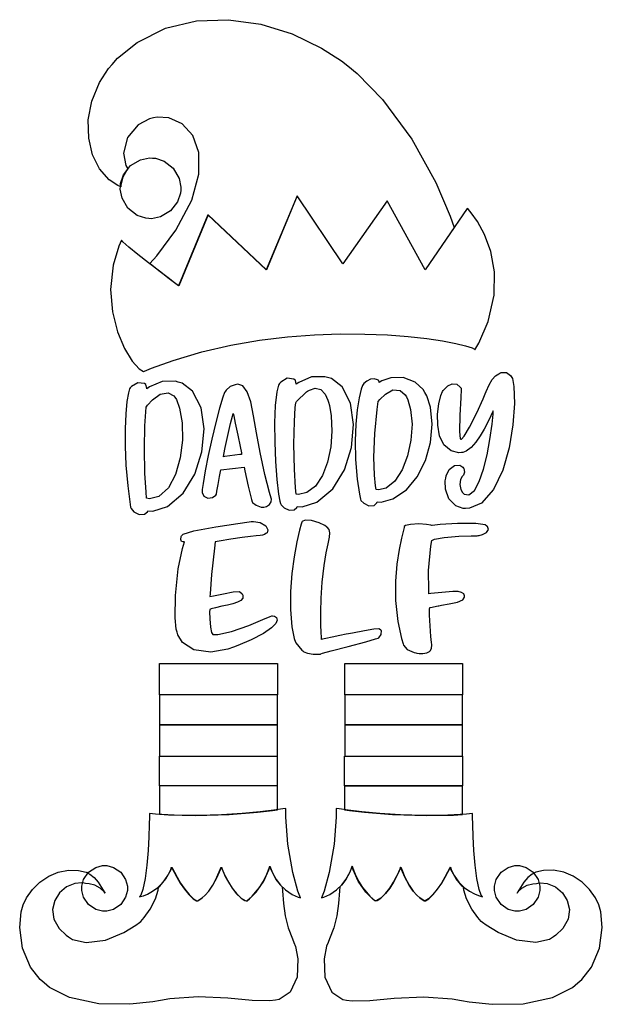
# Model space of a CAD drawing. Extents: x 2.21 to 5.2, y 0.19 to 5.23.
import ezdxf

# ---------------------------------------------------------------- set-up
doc = ezdxf.new("R2010")
doc.units = 0
doc.layers.get('0').update_dxf_attribs({"linetype": 'CONTINUOUS'})

msp = doc.modelspace()

# ---------------------------------------------------------------- linework, layer by layer
at = {"color": 95}
for points in [[(4.44065, 4.16808), (4.29167, 3.95139), (4.09793, 4.30453), (3.87082, 3.98161), (3.63644, 4.32954), (3.47814, 3.95139), (3.17914, 4.23264), (3.0281, 3.86806), (3.0281, 3.86806), (3.01519, 3.87793), (2.98133, 3.90386), (2.9336, 3.9406), (2.89274, 3.97211), (2.87918, 3.98264), (2.91553, 4.02294), (3.01307, 4.1544), (3.09478, 4.30794), (3.13157, 4.44129), (3.13086, 4.55219), (3.09987, 4.63861), (3.04601, 4.6984), (2.97657, 4.72939), (2.91758, 4.73329), (2.89899, 4.72949), (2.87842, 4.72547), (2.82069, 4.69363), (2.76611, 4.62929), (2.74511, 4.54964), (2.75706, 4.48546), (2.76768, 4.46804), (2.76221, 4.46181), (2.74203, 4.42617), (2.73172, 4.38525), (2.73122, 4.37642), (2.71511, 4.38232), (2.67111, 4.412), (2.62213, 4.46826), (2.58637, 4.54096), (2.56625, 4.62592), (2.56392, 4.71886), (2.58165, 4.8156), (2.62175, 4.91189), (2.66797, 4.98264), (2.68647, 5.00347), (2.71451, 5.03521), (2.81494, 5.1161), (2.96094, 5.18972), (3.11888, 5.2276), (3.28331, 5.23307), (3.44874, 5.20936), (3.6096, 5.15983), (3.76047, 5.08768), (3.86393, 5.02154), (3.89583, 4.99621), (3.9439, 4.95801), (4.07324, 4.82449), (4.22368, 4.62082), (4.3464, 4.39785), (4.42025, 4.22661), (4.44065, 4.16808)], [(3.79167, 3.39828), (3.77756, 3.40218), (3.70985, 3.40142), (3.64426, 3.37354), (3.63124, 3.36388), (3.63097, 3.36626), (3.62679, 3.3834), (3.62603, 3.38574), (3.61843, 3.39074), (3.58436, 3.39447), (3.55236, 3.37483), (3.54585, 3.36806), (3.53982, 3.35921), (3.53174, 3.32579), (3.52333, 3.25564), (3.51986, 3.16661), (3.52056, 3.06771), (3.52468, 2.96789), (3.53147, 2.87603), (3.54015, 2.80126), (3.54633, 2.76426), (3.55003, 2.75244), (3.55306, 2.74599), (3.56933, 2.72982), (3.59554, 2.71886), (3.62056, 2.72081), (3.63465, 2.73204), (3.63644, 2.73682), (3.66146, 2.73611), (3.73725, 2.76019), (3.81831, 2.82758), (3.87782, 2.9254), (3.91407, 3.04021), (3.92529, 3.15842), (3.90978, 3.2665), (3.86583, 3.35097), (3.8119, 3.39285), (3.79167, 3.39828)], [(4.05729, 3.37326), (4.05701, 3.37381), (4.05442, 3.38319), (4.05414, 3.38368), (4.04867, 3.38633), (4.03093, 3.39144), (4.01129, 3.39008), (3.99306, 3.38032), (3.9784, 3.36751), (3.97396, 3.36285), (3.97043, 3.35742), (3.96414, 3.33826), (3.95361, 3.29438), (3.94401, 3.23378), (3.93668, 3.15924), (3.93317, 3.07335), (3.93494, 2.97879), (3.94353, 2.87825), (3.95508, 2.80007), (3.96039, 2.77431), (3.96272, 2.76839), (3.97754, 2.75364), (4.00401, 2.74137), (4.03028, 2.74224), (4.04525, 2.75537), (4.04688, 2.76074), (4.06685, 2.76042), (4.12711, 2.77647), (4.19596, 2.822), (4.25196, 2.89019), (4.29372, 2.97396), (4.31988, 3.06614), (4.329, 3.15967), (4.31972, 3.2474), (4.30078, 3.30524), (4.29064, 3.32221), (4.28168, 3.33751), (4.24126, 3.37549), (4.18018, 3.39893), (4.116, 3.39681), (4.07053, 3.38146), (4.05729, 3.37326)], [(4.5, 2.72743), (4.48747, 2.72711), (4.4496, 2.74029), (4.41417, 2.77615), (4.39611, 2.8265), (4.39492, 2.86919), (4.39789, 2.88265), (4.40022, 2.89404), (4.41629, 2.92626), (4.44293, 2.947), (4.46994, 2.94857), (4.48649, 2.9394), (4.48958, 2.93474), (4.49164, 2.93164), (4.49425, 2.91342), (4.4885, 2.89725), (4.48643, 2.89513), (4.48221, 2.89187), (4.47412, 2.87619), (4.47092, 2.85038), (4.47575, 2.82454), (4.48351, 2.80914), (4.48753, 2.80556), (4.49294, 2.80122), (4.51731, 2.79796), (4.54482, 2.8201), (4.56967, 2.86578), (4.59153, 2.92876), (4.60997, 3.00276), (4.62472, 3.08154), (4.63536, 3.1589), (4.64057, 3.21104), (4.64165, 3.22846), (4.63872, 3.22168), (4.6295, 3.2015), (4.61388, 3.16917), (4.59532, 3.13422), (4.57443, 3.09933), (4.55181, 3.06717), (4.52794, 3.04042), (4.50353, 3.02175), (4.48535, 3.01432), (4.47917, 3.01389), (4.46582, 3.01318), (4.42507, 3.02322), (4.38846, 3.05387), (4.3666, 3.09967), (4.35688, 3.15414), (4.35656, 3.21099), (4.36296, 3.26394), (4.37349, 3.30658), (4.38118, 3.32704), (4.38542, 3.33263), (4.39079, 3.33876), (4.40896, 3.35525), (4.43164, 3.36654), (4.4541, 3.36372), (4.47239, 3.34987), (4.47711, 3.34407), (4.47786, 3.33811), (4.47575, 3.29389), (4.47108, 3.20637), (4.46913, 3.12235), (4.47174, 3.08388), (4.47601, 3.08263), (4.47889, 3.0829), (4.49169, 3.09874), (4.51964, 3.1441), (4.55675, 3.21685), (4.58979, 3.29021), (4.59999, 3.31494), (4.60493, 3.32633), (4.62033, 3.36029), (4.63644, 3.38917), (4.65332, 3.40756), (4.67008, 3.41829), (4.67606, 3.42117), (4.68229, 3.42378), (4.70947, 3.42458), (4.73096, 3.40972), (4.73438, 3.40451), (4.74046, 3.39296), (4.74664, 3.35183), (4.74989, 3.2646), (4.74257, 3.1556), (4.72342, 3.03749), (4.69097, 2.9229), (4.64382, 2.8246), (4.58062, 2.75521), (4.52035, 2.72808), (4.5, 2.72743)], [(3.02501, 3.37532), (3.0109, 3.37924), (2.94319, 3.37847), (2.87761, 3.35064), (2.86458, 3.34099), (2.86431, 3.34338), (2.86014, 3.36051), (2.85938, 3.36285), (2.85178, 3.36783), (2.81771, 3.37158), (2.78569, 3.35194), (2.77919, 3.34517), (2.77561, 3.33985), (2.77013, 3.32021), (2.76221, 3.27528), (2.75618, 3.213), (2.75288, 3.13607), (2.75293, 3.0471), (2.75717, 2.94879), (2.76633, 2.84375), (2.77681, 2.76187), (2.78125, 2.73469), (2.78336, 2.72781), (2.79856, 2.70969), (2.82553, 2.69672), (2.85243, 2.69786), (2.86789, 2.70979), (2.86979, 2.71496), (2.89475, 2.71419), (2.9706, 2.73807), (3.05165, 2.80528), (3.11111, 2.90306), (3.14735, 3.01779), (3.15858, 3.13601), (3.14312, 3.24403), (3.09918, 3.32835), (3.04519, 3.37001), (3.02501, 3.37532)], [(3.32394, 3.36285), (3.31819, 3.36182), (3.29269, 3.35232), (3.27132, 3.33393), (3.26768, 3.32844), (3.26324, 3.32172), (3.2551, 3.29796), (3.23813, 3.24154), (3.21864, 3.16726), (3.19857, 3.08344), (3.17964, 2.99815), (3.16385, 2.91949), (3.153, 2.85574), (3.14899, 2.82514), (3.14899, 2.81494), (3.14908, 2.80892), (3.15771, 2.79101), (3.17757, 2.78043), (3.20139, 2.78375), (3.21832, 2.79596), (3.2219, 2.80138), (3.2219, 2.80138), (3.22424, 2.81581), (3.23004, 2.8501), (3.23725, 2.89106), (3.24197, 2.91683), (3.24376, 2.92535), (3.36356, 2.93892), (3.36746, 2.91992), (3.38439, 2.84125), (3.40132, 2.77403), (3.40522, 2.76074), (3.40674, 2.75814), (3.42563, 2.74382), (3.4509, 2.73469), (3.45936, 2.73469), (3.46414, 2.73469), (3.47863, 2.7379), (3.49333, 2.74696), (3.50196, 2.76112), (3.50379, 2.77507), (3.50315, 2.77951), (3.49376, 2.80957), (3.46967, 2.90099), (3.44536, 3.01367), (3.42731, 3.11496), (3.41237, 3.20247), (3.39757, 3.27349), (3.37993, 3.32563), (3.35639, 3.35628), (3.33154, 3.3641), (3.32394, 3.36285)], [(3.63021, 2.80138), (3.62701, 2.83333), (3.62136, 2.92958), (3.61897, 3.05638), (3.62169, 3.17264), (3.62587, 3.24507), (3.62815, 3.2691), (3.63254, 3.27539), (3.68381, 3.32482), (3.68956, 3.32844), (3.69829, 3.33376), (3.72814, 3.34369), (3.75765, 3.33789), (3.77994, 3.31326), (3.79362, 3.28282), (3.79688, 3.27225), (3.80186, 3.25526), (3.8106, 3.20236), (3.81435, 3.12397), (3.80811, 3.04292), (3.79204, 2.96496), (3.76617, 2.896), (3.73053, 2.84185), (3.68517, 2.80838), (3.64344, 2.79958), (3.63021, 2.80138)], [(4.04064, 2.82433), (4.03792, 2.84283), (4.03185, 2.89849), (4.02838, 2.99007), (4.03386, 3.1116), (4.0465, 3.2346), (4.05208, 3.27533), (4.0599, 3.28592), (4.08832, 3.31413), (4.12706, 3.33539), (4.16428, 3.33268), (4.1906, 3.30908), (4.19586, 3.29932), (4.20372, 3.28461), (4.21783, 3.2354), (4.22532, 3.15918), (4.21967, 3.07742), (4.20221, 2.99696), (4.17421, 2.92464), (4.1371, 2.86719), (4.09212, 2.83149), (4.05279, 2.82226), (4.04064, 2.82433)], [(2.86356, 2.77951), (2.86035, 2.81147), (2.85471, 2.90771), (2.85232, 3.03444), (2.85499, 3.15072), (2.85915, 3.22319), (2.86143, 3.24724), (2.86871, 3.25732), (2.89447, 3.28483), (2.93371, 3.3125), (2.97353, 3.32004), (3.00256, 3.30507), (3.00836, 3.29719), (3.01704, 3.28526), (3.03299, 3.24186), (3.0459, 3.16553), (3.04682, 3.07731), (3.03554, 2.98643), (3.01178, 2.90207), (2.97538, 2.83333), (2.926, 2.78944), (2.87847, 2.77735), (2.86356, 2.77951)], [(3.35101, 3.0045), (3.34218, 3.00319), (3.26406, 2.99311), (3.25726, 2.99203), (3.25965, 3.00418), (3.26725, 3.04064), (3.28033, 3.10101), (3.29432, 3.16237), (3.30376, 3.20111), (3.30729, 3.21386), (3.31022, 3.2015), (3.31847, 3.16407), (3.33149, 3.1026), (3.34326, 3.04443), (3.34944, 3.01313), (3.35101, 3.0045)], [(3.52399, 0.206597), (3.49479, 0.202692), (3.40533, 0.204536), (3.27951, 0.217285), (3.12858, 0.224229), (2.98221, 0.213163), (2.93435, 0.204536), (2.89556, 0.197754), (2.77783, 0.185331), (2.61876, 0.187338), (2.46826, 0.220649), (2.36583, 0.271376), (2.33751, 0.295139), (2.31749, 0.311957), (2.2685, 0.375543), (2.2264, 0.473036), (2.21224, 0.578776), (2.21972, 0.658583), (2.22711, 0.683703), (2.23062, 0.69591), (2.24701, 0.73074), (2.27729, 0.773872), (2.31597, 0.811415), (2.36106, 0.841635), (2.41043, 0.86301), (2.46212, 0.873699), (2.51421, 0.872125), (2.55274, 0.862196), (2.56456, 0.856608), (2.57264, 0.852647), (2.59472, 0.836262), (2.6155, 0.811849), (2.63211, 0.784233), (2.64518, 0.761719), (2.65001, 0.754503), (2.64529, 0.76199), (2.6256, 0.780817), (2.59722, 0.795301), (2.56868, 0.802137), (2.54992, 0.804688), (2.54372, 0.805556), (2.5319, 0.8074), (2.49522, 0.804254), (2.45176, 0.786783), (2.41635, 0.756565), (2.39187, 0.716906), (2.3814, 0.671169), (2.38786, 0.622612), (2.41422, 0.574653), (2.44988, 0.539606), (2.46354, 0.530544), (2.48258, 0.517958), (2.55399, 0.501574), (2.65229, 0.51416), (2.74713, 0.553711), (2.80826, 0.591092), (2.8271, 0.605578), (2.83333, 0.610297), (2.85146, 0.630208), (2.88135, 0.672254), (2.90836, 0.726019), (2.92219, 0.770617), (2.92393, 0.785753), (2.93072, 0.791504), (2.96263, 0.827854), (2.98882, 0.876139), (2.99274, 0.887858), (2.9936, 0.887858), (2.99631, 0.881022), (3.00581, 0.862793), (3.02001, 0.836751), (3.03797, 0.806478), (3.05871, 0.775608), (3.08117, 0.747721), (3.10428, 0.726292), (3.12104, 0.716362), (3.12706, 0.714953), (3.12696, 0.715061), (3.12869, 0.717176), (3.13612, 0.721789), (3.14833, 0.73036), (3.16433, 0.744521), (3.18317, 0.765842), (3.20383, 0.795953), (3.22538, 0.836481), (3.24208, 0.875597), (3.24685, 0.888889), (3.24685, 0.888889), (3.24935, 0.882488), (3.25663, 0.865235), (3.26818, 0.84044), (3.28369, 0.811307), (3.30263, 0.780979), (3.3246, 0.752658), (3.34924, 0.729601), (3.36888, 0.717393), (3.37603, 0.714953), (3.37983, 0.714953), (3.39122, 0.7264), (3.42497, 0.760417), (3.46419, 0.816461), (3.49046, 0.874024), (3.49582, 0.894097), (3.49582, 0.894097), (3.49897, 0.884386), (3.5095, 0.859375), (3.52875, 0.825142), (3.55012, 0.796442), (3.55832, 0.787869), (3.56022, 0.766331), (3.56614, 0.70166), (3.57487, 0.638129), (3.59039, 0.578125), (3.61111, 0.521158), (3.61876, 0.502442), (3.62668, 0.482531), (3.63878, 0.418024), (3.63542, 0.32525), (3.59999, 0.247125), (3.544, 0.209472), (3.52399, 0.206597)], [(3.8896, 0.206597), (3.91872, 0.202692), (4.00819, 0.204536), (4.13396, 0.217285), (4.28494, 0.224229), (4.43126, 0.213163), (4.47917, 0.204536), (4.5179, 0.197754), (4.63569, 0.185331), (4.79476, 0.187338), (4.94526, 0.220649), (5.04769, 0.271376), (5.07607, 0.295139), (5.09603, 0.311903), (5.14497, 0.375543), (5.18707, 0.473036), (5.20128, 0.578776), (5.19379, 0.658583), (5.18647, 0.683703), (5.18294, 0.69591), (5.1665, 0.73074), (5.13618, 0.773872), (5.0975, 0.811415), (5.05246, 0.841635), (5.00304, 0.86301), (4.95133, 0.873699), (4.89931, 0.872125), (4.86074, 0.862196), (4.84896, 0.856608), (4.84082, 0.852647), (4.81874, 0.836262), (4.79801, 0.811849), (4.78142, 0.784233), (4.76833, 0.761719), (4.76357, 0.754503), (4.76824, 0.76199), (4.78787, 0.780817), (4.81625, 0.795301), (4.84478, 0.802137), (4.86356, 0.804688), (4.86979, 0.805556), (4.88157, 0.8074), (4.91824, 0.804254), (4.96169, 0.786783), (4.99713, 0.756565), (5.0216, 0.716906), (5.03207, 0.671169), (5.02561, 0.622612), (4.99924, 0.574653), (4.9636, 0.539606), (4.94997, 0.530544), (4.93088, 0.517958), (4.85949, 0.501574), (4.76118, 0.51416), (4.66639, 0.553711), (4.60525, 0.591092), (4.58649, 0.605578), (4.58018, 0.610297), (4.56207, 0.630208), (4.53217, 0.672254), (4.50515, 0.726019), (4.49132, 0.770617), (4.48958, 0.785753), (4.48281, 0.791504), (4.4509, 0.827854), (4.42475, 0.876139), (4.42085, 0.887858), (4.41992, 0.887858), (4.41715, 0.881022), (4.40771, 0.862793), (4.3935, 0.836751), (4.37549, 0.806478), (4.35476, 0.775608), (4.33231, 0.747721), (4.30919, 0.726292), (4.29243, 0.716308), (4.28646, 0.714953), (4.28651, 0.715007), (4.28478, 0.717176), (4.2774, 0.721789), (4.26519, 0.73036), (4.24918, 0.744521), (4.23036, 0.765842), (4.20969, 0.795953), (4.1881, 0.836481), (4.17139, 0.875597), (4.16667, 0.888889), (4.16667, 0.888889), (4.16411, 0.882488), (4.15685, 0.865235), (4.14529, 0.84044), (4.12978, 0.811307), (4.11083, 0.780979), (4.08886, 0.752658), (4.06424, 0.729601), (4.0446, 0.717339), (4.03749, 0.714953), (4.03364, 0.714953), (4.02225, 0.7264), (3.9885, 0.760417), (3.94928, 0.816461), (3.92301, 0.874024), (3.91769, 0.894097), (3.91769, 0.894097), (3.9145, 0.884386), (3.90403, 0.859375), (3.88471, 0.825142), (3.86333, 0.796442), (3.85519, 0.787869), (3.85325, 0.766331), (3.84733, 0.70166), (3.83865, 0.638129), (3.82314, 0.578125), (3.8024, 0.521158), (3.79482, 0.502442), (3.78668, 0.482585), (3.77431, 0.418024), (3.77772, 0.32525), (3.81337, 0.247125), (3.86947, 0.209472), (3.8896, 0.206597)]]:
    msp.add_lwpolyline(points, close=True, dxfattribs=at)
at = {"color": 240}
for points in [[(2.89378, 4.52328), (2.90875, 4.5224), (2.95313, 4.50738), (3.00011, 4.47108), (3.03006, 4.41976), (3.03939, 4.37375), (3.03851, 4.35867), (3.0376, 4.34369), (3.02257, 4.29932), (2.98628, 4.25233), (2.93494, 4.22233), (2.889, 4.213), (2.87397, 4.21386), (2.85894, 4.21479), (2.81456, 4.22982), (2.76753, 4.26611), (2.73757, 4.31749), (2.72825, 4.36344), (2.72917, 4.37847), (2.73004, 4.3935), (2.74507, 4.43788), (2.78136, 4.48486), (2.83268, 4.51486), (2.87869, 4.52419), (2.89378, 4.52328)], [(4.5479, 3.54096), (4.56831, 3.57531), (4.61589, 3.68631), (4.6466, 3.8201), (4.64817, 3.94026), (4.62885, 4.04476), (4.597, 4.13157), (4.56076, 4.19857), (4.52849, 4.24371), (4.51406, 4.26058), (4.50836, 4.26492), (4.29167, 3.95139), (4.09793, 4.30453), (3.86979, 3.98161), (3.63542, 4.32954), (3.47601, 3.95139), (3.17708, 4.23264), (3.02707, 3.86806), (3.02707, 3.86806), (3.01367, 3.87831), (2.97868, 3.90517), (2.92947, 3.94314), (2.87364, 3.9866), (2.81868, 4.02994), (2.77219, 4.0676), (2.74154, 4.09397), (2.73438, 4.10346), (2.73438, 4.10346), (2.72017, 4.07281), (2.69125, 3.9745), (2.6779, 3.85026), (2.68767, 3.73492), (2.71392, 3.63243), (2.75011, 3.54682), (2.78961, 3.4821), (2.82579, 3.44239), (2.84663, 3.43018), (2.85211, 3.43158), (2.88829, 3.4465), (2.99908, 3.486), (3.14735, 3.52979), (3.29546, 3.56396), (3.44194, 3.58936), (3.58535, 3.60688), (3.72428, 3.61746), (3.85721, 3.62207), (3.98281, 3.62147), (4.0995, 3.61669), (4.20594, 3.60856), (4.30067, 3.59804), (4.38222, 3.58599), (4.44917, 3.5734), (4.50006, 3.56108), (4.53342, 3.54997), (4.54596, 3.54422), (4.5479, 3.54096)], [(3.30832, 2.01704), (3.28071, 2.00678), (3.19233, 1.991), (3.10547, 2.00233), (3.04785, 2.04004), (3.02306, 2.07894), (3.01981, 2.09304), (3.01508, 2.10846), (3.00993, 2.16639), (3.01079, 2.28097), (3.02544, 2.41726), (3.04676, 2.52181), (3.05729, 2.55556), (3.05524, 2.55556), (3.0491, 2.55567), (3.04215, 2.55843), (3.03911, 2.56787), (3.04129, 2.58301), (3.04269, 2.58783), (3.05024, 2.59592), (3.10568, 2.61182), (3.21783, 2.63357), (3.33171, 2.65044), (3.39008, 2.65821), (3.40001, 2.65972), (3.41129, 2.66086), (3.44618, 2.65576), (3.47499, 2.63867), (3.48583, 2.61729), (3.48139, 2.60265), (3.47814, 2.60038), (3.47569, 2.59864), (3.46804, 2.59397), (3.45833, 2.59033), (3.44547, 2.58817), (3.42617, 2.58632), (3.39686, 2.58344), (3.35433, 2.5784), (3.29503, 2.56988), (3.2354, 2.56011), (3.2156, 2.55658), (3.21089, 2.52458), (3.19581, 2.38954), (3.18901, 2.29047), (3.18853, 2.27636), (3.206, 2.27908), (3.25808, 2.28999), (3.30751, 2.30078), (3.33942, 2.30117), (3.35439, 2.2889), (3.35622, 2.28369), (3.35736, 2.28011), (3.35661, 2.2679), (3.34728, 2.25575), (3.33003, 2.24642), (3.30658, 2.23893), (3.27886, 2.23242), (3.24854, 2.22601), (3.2175, 2.21875), (3.19488, 2.21235), (3.1875, 2.20975), (3.1869, 2.1976), (3.18728, 2.16086), (3.19069, 2.11942), (3.19667, 2.09082), (3.20253, 2.08046), (3.20415, 2.08057), (3.22803, 2.08176), (3.2991, 2.0969), (3.38797, 2.12733), (3.4605, 2.15836), (3.49658, 2.17404), (3.50624, 2.17638), (3.50939, 2.17671), (3.51921, 2.17475), (3.52962, 2.16764), (3.53342, 2.15511), (3.52642, 2.13738), (3.5045, 2.11453), (3.4636, 2.08681), (3.39958, 2.05425), (3.33137, 2.02561), (3.30832, 2.01704)], [(3.89899, 2.08475), (3.88781, 2.08268), (3.85444, 2.07607), (3.81483, 2.06782), (3.78261, 2.06071), (3.76585, 2.05686), (3.76042, 2.05556), (3.76025, 2.065), (3.75917, 2.09321), (3.75782, 2.12983), (3.75717, 2.1754), (3.75786, 2.22379), (3.75836, 2.2399), (3.75922, 2.26753), (3.7646, 2.35015), (3.77414, 2.43549), (3.78494, 2.49978), (3.79492, 2.5466), (3.80203, 2.57969), (3.80419, 2.60281), (3.79932, 2.61957), (3.78933, 2.63081), (3.78543, 2.63368), (3.77707, 2.63976), (3.74886, 2.65354), (3.70947, 2.6651), (3.67654, 2.66667), (3.66075, 2.66021), (3.6594, 2.65657), (3.65597, 2.64681), (3.64779, 2.6166), (3.63411, 2.55604), (3.62039, 2.47999), (3.60883, 2.39344), (3.60157, 2.30138), (3.60075, 2.20882), (3.60851, 2.12067), (3.62056, 2.06104), (3.62706, 2.04199), (3.62885, 2.03808), (3.66015, 2.00065), (3.66461, 1.99724), (3.66971, 1.99311), (3.68901, 1.98529), (3.71718, 1.98047), (3.74219, 1.98008), (3.75467, 1.98113), (3.75726, 1.98161), (3.76611, 1.98503), (3.8106, 1.9974), (3.89751, 2.02029), (3.98768, 2.04417), (4.03776, 2.05817), (4.05106, 2.06282), (4.05496, 2.0644), (4.06728, 2.08203), (4.06771, 2.10113), (4.06565, 2.10346), (4.06381, 2.10585), (4.05425, 2.10981), (4.02919, 2.10856), (3.98068, 2.10015), (3.91938, 2.08854), (3.89899, 2.08475)], [(4.60938, 2.63683), (4.60047, 2.64387), (4.5516, 2.64947), (4.45833, 2.64974), (4.36974, 2.64432), (4.32867, 2.64046), (4.32607, 2.63992), (4.32107, 2.6415), (4.29981, 2.64486), (4.25922, 2.64789), (4.2169, 2.64567), (4.19179, 2.63949), (4.18544, 2.63471), (4.18544, 2.62989), (4.18132, 2.61535), (4.17139, 2.57525), (4.15896, 2.51676), (4.14751, 2.44228), (4.1404, 2.35428), (4.141, 2.25504), (4.15278, 2.14708), (4.17079, 2.06076), (4.17914, 2.03267), (4.18072, 2.02696), (4.20025, 2.00429), (4.2354, 1.98893), (4.24479, 1.98682), (4.24897, 1.98617), (4.26156, 1.98421), (4.28082, 1.98307), (4.30029, 1.98639), (4.31418, 1.99371), (4.31771, 1.99724), (4.3195, 1.99908), (4.32497, 2.01064), (4.32628, 2.02588), (4.32607, 2.02951), (4.32497, 2.03944), (4.32221, 2.07101), (4.31808, 2.12631), (4.31532, 2.18056), (4.31483, 2.2105), (4.31565, 2.21907), (4.32032, 2.21989), (4.35938, 2.22771), (4.36253, 2.22846), (4.37582, 2.2315), (4.41613, 2.23904), (4.45796, 2.2474), (4.48508, 2.25825), (4.49479, 2.27186), (4.49479, 2.27636), (4.49479, 2.27962), (4.49007, 2.28922), (4.47814, 2.29719), (4.46224, 2.30126), (4.44993, 2.3024), (4.44586, 2.3024), (4.43435, 2.30165), (4.3221, 2.29124), (4.31147, 2.28993), (4.31065, 2.3074), (4.31011, 2.41), (4.32107, 2.53444), (4.32607, 2.56282), (4.3411, 2.56939), (4.39068, 2.57921), (4.46442, 2.58524), (4.5286, 2.58658), (4.55935, 2.58735), (4.56456, 2.58886), (4.57015, 2.58886), (4.58692, 2.59315), (4.60764, 2.60428), (4.618, 2.61968), (4.61274, 2.63406), (4.60938, 2.63683)], [(3.57813, 1.18994), (3.57813, 1.18994), (3.56179, 1.18745), (3.51606, 1.18104), (3.44532, 1.17263), (3.35428, 1.16406), (3.24744, 1.15706), (3.12939, 1.15348), (3.00478, 1.15517), (2.90967, 1.1607), (2.87815, 1.1639), (2.87815, 1.15983), (2.87799, 1.14752), (2.87717, 1.10509), (2.87517, 1.04432), (2.87131, 0.973036), (2.86518, 0.898872), (2.85613, 0.829644), (2.84358, 0.773058), (2.83311, 0.744358), (2.8271, 0.736817), (2.82726, 0.736436), (2.83268, 0.737576), (2.84722, 0.741971), (2.86833, 0.75076), (2.89372, 0.764703), (2.92106, 0.784614), (2.94803, 0.811253), (2.97233, 0.845432), (2.9879, 0.876899), (2.99164, 0.887858), (2.99164, 0.887858), (2.9949, 0.881293), (3.00412, 0.863226), (3.01824, 0.837185), (3.03618, 0.806858), (3.05697, 0.775879), (3.07954, 0.747831), (3.10292, 0.726346), (3.1199, 0.716308), (3.12603, 0.714953), (3.12592, 0.715115), (3.12793, 0.717176), (3.13553, 0.721789), (3.14774, 0.73036), (3.16363, 0.744521), (3.18235, 0.765842), (3.2029, 0.795953), (3.22439, 0.836481), (3.24104, 0.875597), (3.24582, 0.888889), (3.24582, 0.888889), (3.24832, 0.882758), (3.25558, 0.865668), (3.26714, 0.840929), (3.28267, 0.811686), (3.3016, 0.78125), (3.32357, 0.752821), (3.34819, 0.729656), (3.36783, 0.717393), (3.375, 0.714953), (3.375, 0.714953), (3.37879, 0.717503), (3.38917, 0.725803), (3.40435, 0.739854), (3.42275, 0.759603), (3.44265, 0.784939), (3.4624, 0.815864), (3.48036, 0.852268), (3.49186, 0.883464), (3.49479, 0.894097), (3.49479, 0.894097), (3.49642, 0.888618), (3.5019, 0.873699), (3.51183, 0.851997), (3.52692, 0.82601), (3.54779, 0.79834), (3.57519, 0.771539), (3.60969, 0.748101), (3.64111, 0.733832), (3.65207, 0.730578), (3.65207, 0.730578), (3.63992, 0.764594), (3.6135, 0.860243), (3.58789, 1.00597), (3.57736, 1.14404), (3.57813, 1.18994)], [(3.76144, 0.730578), (3.77229, 0.733832), (3.8035, 0.748101), (3.83783, 0.771539), (3.86524, 0.79834), (3.88618, 0.82601), (3.90136, 0.851997), (3.9114, 0.873699), (3.91699, 0.888618), (3.91872, 0.894097), (3.91872, 0.894097), (3.9216, 0.883464), (3.93311, 0.852268), (3.95107, 0.815864), (3.97081, 0.784939), (3.99072, 0.759603), (4.00911, 0.739854), (4.02431, 0.725803), (4.03467, 0.717503), (4.03851, 0.714953), (4.03851, 0.714953), (4.04551, 0.717393), (4.065, 0.729601), (4.08946, 0.752658), (4.11139, 0.780979), (4.13043, 0.811307), (4.14606, 0.84044), (4.15771, 0.865235), (4.1651, 0.882488), (4.16769, 0.888889), (4.16769, 0.888889), (4.17236, 0.875597), (4.18875, 0.836481), (4.20996, 0.796115), (4.23042, 0.766114), (4.24908, 0.7449), (4.26503, 0.730849), (4.2774, 0.722222), (4.28521, 0.717503), (4.2876, 0.715332), (4.28749, 0.714953), (4.29357, 0.716308), (4.3106, 0.726346), (4.33399, 0.747831), (4.35656, 0.775879), (4.37733, 0.806858), (4.39524, 0.837185), (4.40935, 0.863226), (4.41857, 0.881293), (4.42188, 0.887858), (4.42188, 0.887858), (4.42551, 0.876953), (4.44086, 0.845486), (4.465, 0.811415), (4.49197, 0.784885), (4.51937, 0.765082), (4.54486, 0.751247), (4.56614, 0.742404), (4.58078, 0.737901), (4.58621, 0.7366), (4.58649, 0.736817), (4.5804, 0.744412), (4.56988, 0.773113), (4.5574, 0.829807), (4.54833, 0.899143), (4.54215, 0.973415), (4.53836, 1.04481), (4.53635, 1.10552), (4.53554, 1.14784), (4.53543, 1.15988), (4.53543, 1.1639), (4.50385, 1.1607), (4.40869, 1.15517), (4.28407, 1.15348), (4.16601, 1.15706), (4.05919, 1.16406), (3.96815, 1.17263), (3.8974, 1.18104), (3.85167, 1.18745), (3.83539, 1.18994), (3.83539, 1.18994), (3.8361, 1.14404), (3.82557, 1.00597), (3.79997, 0.860243), (3.77354, 0.764594), (3.76144, 0.730578), (3.76144, 0.730578)], [(2.64789, 0.896158), (2.65924, 0.896158), (2.69336, 0.887044), (2.73047, 0.862088), (2.75543, 0.824978), (2.7646, 0.790907), (2.7646, 0.779514), (2.7646, 0.768175), (2.75543, 0.734104), (2.73047, 0.696994), (2.69336, 0.672038), (2.65924, 0.662869), (2.64789, 0.662869), (2.6365, 0.662869), (2.60243, 0.672038), (2.56532, 0.696994), (2.54036, 0.734104), (2.53125, 0.768175), (2.53125, 0.779514), (2.53125, 0.790907), (2.54036, 0.824978), (2.56532, 0.862088), (2.60243, 0.887044), (2.6365, 0.896158), (2.64789, 0.896158)], [(4.7646, 0.896158), (4.77593, 0.896158), (4.81, 0.887044), (4.84711, 0.862088), (4.87207, 0.824978), (4.88124, 0.790907), (4.88124, 0.779514), (4.88124, 0.768175), (4.87207, 0.734104), (4.84711, 0.696994), (4.81, 0.672038), (4.77593, 0.662869), (4.7646, 0.662869), (4.75319, 0.662869), (4.71907, 0.672038), (4.68197, 0.696994), (4.65701, 0.734104), (4.64789, 0.768175), (4.64789, 0.779514), (4.64789, 0.790907), (4.65701, 0.824978), (4.68197, 0.862088), (4.71907, 0.887044), (4.75319, 0.896158), (4.7646, 0.896158)]]:
    msp.add_lwpolyline(points, close=True, dxfattribs=at)
at = {"color": 0}
for points in [[(2.93024, 1.93261), (3.5344, 1.93261), (3.5344, 1.77115), (2.93024, 1.77115), (2.93024, 1.93261)], [(3.88021, 1.93261), (4.48438, 1.93261), (4.48438, 1.77115), (3.88021, 1.77115), (3.88021, 1.93261)], [(2.93024, 1.45762), (3.5344, 1.45762), (3.5344, 1.61806), (2.93024, 1.61806), (2.93024, 1.45762)], [(3.88021, 1.45762), (4.48438, 1.45762), (4.48438, 1.61806), (3.88021, 1.61806), (3.88021, 1.45762)], [(2.93024, 1.15972), (2.97635, 1.15625), (3.1154, 1.15348), (3.28771, 1.15907), (3.43235, 1.17074), (3.50911, 1.17925), (3.5344, 1.18262), (3.5344, 1.30452), (2.93024, 1.30452), (2.93024, 1.15972)], [(4.48335, 1.30349), (3.87918, 1.30349), (3.87918, 1.18159), (3.90414, 1.17822), (3.98058, 1.16971), (4.125, 1.15804), (4.29753, 1.15245), (4.43701, 1.15522), (4.48335, 1.15869), (4.48335, 1.30349)]]:
    msp.add_lwpolyline(points, close=True, dxfattribs=at)
at = {"color": 7}
for points in [[(2.93024, 1.77115), (2.93024, 1.61806), (3.5344, 1.61806), (3.5344, 1.77115), (2.93024, 1.77115)], [(3.88021, 1.77115), (3.88021, 1.61806), (4.48438, 1.61806), (4.48438, 1.77115), (3.88021, 1.77115)], [(3.53331, 1.45762), (3.53331, 1.30452), (2.92914, 1.30452), (2.92914, 1.45762), (3.53331, 1.45762)], [(4.48335, 1.45762), (4.48335, 1.30452), (3.87918, 1.30452), (3.87918, 1.45762), (4.48335, 1.45762)]]:
    msp.add_lwpolyline(points, close=True, dxfattribs=at)

doc.saveas('drawing.dxf')
